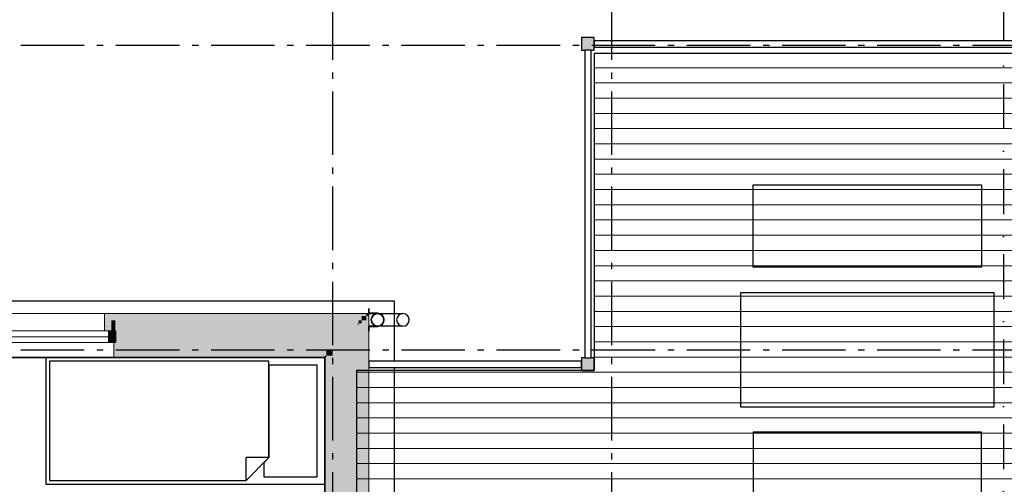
# Model space of a CAD drawing. Header units: millimetres. Extents: x 159314 to 204670, y 149478 to 189280.
# Tile 40 of 43: x 181694 to 189455, y 179734 to 183395. Entities that reach past the tile are written whole.
import ezdxf
from ezdxf.enums import TextEntityAlignment as Align

# ---------------------------------------------------------------- set-up
doc = ezdxf.new("R2010")
doc.units = ezdxf.units.MM
doc.header["$LTSCALE"] = 0.5
doc.header["$MEASUREMENT"] = 0
doc.set_wipeout_variables(frame=1)
for name, pattern in [('Akselinje', [1500, 1000, -200, 100, -200]), ('PLINE', [0]), ('Prikk & stiplet', [1340.555525, 705.555534, -352.777767, 0, -282.222223]), ('Wipeout_Contour', [2000, 0, -2000])]:
    doc.linetypes.add(name, pattern=pattern)
for name, color, linetype in [('23-- Yttervegger (Skravur)(Nye konstruksjoner)', 7, 'Continuous'), ('23-- Yttervegger(Nye konstruksjoner)', 7, 'Continuous'), ('231- Bærende yttervegger (Skravur)(Nye konstruksjoner)', 7, 'Continuous'), ('231- Bærende yttervegger(Nye konstruksjoner)', 7, 'Continuous'), ('244- Vinduer_ dører_ foldevegger(Nye konstruksjoner)', 7, 'Continuous'), ('25-- Dekker(Nye konstruksjoner)', 7, 'Continuous'), ('26-- Yttertak(Nye konstruksjoner)', 7, 'Continuous'), ('265- Gesimser_ takrenner og nedløp(Nye konstruksjoner)', 7, 'Continuous'), ('68-- Inventar (løst)(Nye konstruksjoner)', 7, 'Continuous'), ('822- Modullinjer(Nye konstruksjoner)', 7, 'Continuous'), ('852- Snittmarkør', 7, 'Continuous'), ('862- M___Nettoareal(Nye konstruksjoner)', 7, 'Continuous'), ('862- M___Nettoareal(Polylinje)(Nye konstruksjoner)', 7, 'Continuous'), ('862- M___Nettoareal(Tekst)(Nye konstruksjoner)', 7, 'Continuous')]:
    doc.layers.add(name, color=color, linetype=linetype)
for name, color, linetype, lineweight in [('234- Vinduer_ dører_ porter(Nye konstruksjoner)', 7, 'Continuous', 0), ('235- Utvendig kledning og overflate(Nye konstruksjoner)', 7, 'Continuous', 0), ('236- Innvendig kledning og overflate(Nye konstruksjoner)', 7, 'Continuous', 0), ('255- Gulvoverflate(Nye konstruksjoner)', 7, 'Continuous', 0)]:
    doc.layers.add(name, color=color, linetype=linetype, lineweight=lineweight)
doc.styles.add('GENERATED_STYLE_1', font='arial.ttf')
doc.styles.add('GENERATED_STYLE_4', font='arialbd.ttf')

# ---------------------------------------------------------------- blocks, each defined once
blk = doc.blocks.new('Leilighet 5_102_9_1', base_point=(175190.7, 178886))
at = {"layer": '862- M___Nettoareal(Polylinje)(Nye konstruksjoner)', "linetype": 'PLINE', "flags": 128}
blk.add_lwpolyline([(176598.9, 180733.7), (176598.9, 173218.7), (184098.9, 173218.7), (184098.9, 180733.7)], close=True, dxfattribs=at)
at = {"layer": '862- M___Nettoareal(Tekst)(Nye konstruksjoner)', "style": 'GENERATED_STYLE_1'}
for tag, height, p in [('DUMMY_861', 300, (176128.6, 179239.6)), ('ROOM_NAME', 300, (174252.9, 179171)), ('DUMMY_862', 150, (174252.9, 178768.2))]:
    blk.add_attdef(tag, text='', height=height, dxfattribs=at).set_placement(p, align=Align.TOP_LEFT)
blk = doc.blocks.new('Soverom 1_102_13_1', base_point=(181819.4, 178670.7))
at = {"layer": '862- M___Nettoareal(Polylinje)(Nye konstruksjoner)', "linetype": 'PLINE', "flags": 128}
blk.add_lwpolyline([(184098.9, 178223.7), (184098.9, 180733.7), (180348.9, 180733.7), (180348.9, 178223.7)], close=True, dxfattribs=at)
at = {"layer": '862- M___Nettoareal(Tekst)(Nye konstruksjoner)', "insert": (182017.9, 178908), "char_height": 150, "attachment_point": 1, "style": 'GENERATED_STYLE_1'}
blk.add_mtext('\\A1;{\\pql;\\pt0,24100;\\fArial|b0|i0|c0|p0;\\W1.000000;9,4\\fArial|b0|i0|c0|p0;\\W1.000000;\\A1{\\H.66x;\\S^  ;}\\fArial|b0|i0|c0|p0;\\W1.000000; m\\fArial|b0|i0|c0|p0;\\W1.000000;\\A1{\\H.66x;\\S2^  ;}}', dxfattribs=at)
at = {"layer": '862- M___Nettoareal(Tekst)(Nye konstruksjoner)', "style": 'GENERATED_STYLE_1'}
for tag, height, p in [('ROOM_NAME', 200, (182017.9, 179213)), ('DUMMY_861', 200, (183344.2, 179258.7)), ('DUMMY_862', 150, (182017.9, 178944.4))]:
    blk.add_attdef(tag, text='', height=height, dxfattribs=at).set_placement(p, align=Align.TOP_LEFT)
blk = doc.blocks.new('Vindu to-fags[12]_1')
at = {"layer": '23-- Yttervegger (Skravur)(Nye konstruksjoner)', "linetype": 'Continuous'}
for points in [[(180558.9, 180942.7), (180558.9, 180850.7), (180639.9, 180850.7), (180639.9, 180942.7)], [(181148.9, 180850.7), (181148.9, 180942.7), (181073.9, 180942.7), (181073.9, 180850.7)], [(181148.9, 180942.7), (181148.9, 180850.7), (181198.9, 180850.7), (181198.9, 180942.7)], [(182448.9, 180850.7), (182448.9, 180942.7), (182392.9, 180942.7), (182392.9, 180850.7)]]:
    blk.add_hatch(color=256, dxfattribs=at).paths.add_polyline_path(points)
at = {"layer": '234- Vinduer_ dører_ porter(Nye konstruksjoner)', "linetype": 'PLINE'}
for p, q in [((182361.9, 181079.7), (180645.9, 181079.7)), ((180558.9, 180942.7), (180639.9, 180942.7)), ((180639.9, 180942.7), (180639.9, 180850.7)), ((180639.9, 180942.7), (181073.9, 180942.7)), ((181073.9, 180850.7), (181073.9, 180942.7)), ((181073.9, 180942.7), (181148.9, 180942.7)), ((181148.9, 180942.7), (181198.9, 180942.7)), ((181198.9, 180942.7), (181198.9, 180850.7)), ((181198.9, 180942.7), (182392.9, 180942.7)), ((182392.9, 180850.7), (182392.9, 180942.7)), ((182392.9, 180942.7), (182448.9, 180942.7)), ((180639.9, 180850.7), (180558.9, 180850.7)), ((181073.9, 180896.7), (180639.9, 180896.7)), ((181073.9, 180850.7), (180639.9, 180850.7)), ((181148.9, 180850.7), (181073.9, 180850.7)), ((181198.9, 180850.7), (181148.9, 180850.7)), ((182392.9, 180896.7), (181198.9, 180896.7)), ((182392.9, 180850.7), (181198.9, 180850.7)), ((182448.9, 180850.7), (182392.9, 180850.7)), ((182435.9, 180733.7), (180571.9, 180733.7))]:
    blk.add_line(p, q, dxfattribs=at)
at = {"layer": '235- Utvendig kledning og overflate(Nye konstruksjoner)', "linetype": 'PLINE'}
for p, q in [((180558.9, 181079.7), (180645.9, 181079.7)), ((180645.9, 180942.7), (180645.9, 181079.7)), ((182448.9, 181079.7), (182361.9, 181079.7)), ((182361.9, 180942.7), (182361.9, 181079.7))]:
    blk.add_line(p, q, dxfattribs=at)
at = {"layer": '236- Innvendig kledning og overflate(Nye konstruksjoner)', "linetype": 'PLINE'}
for p, q in [((180571.9, 180850.7), (180571.9, 180733.7)), ((182435.9, 180850.7), (182435.9, 180733.7)), ((180558.9, 180733.7), (180571.9, 180733.7)), ((182448.9, 180733.7), (182435.9, 180733.7))]:
    blk.add_line(p, q, dxfattribs=at)
at = {"layer": '244- Vinduer_ dører_ foldevegger(Nye konstruksjoner)', "linetype": 'PLINE'}
for p, q in [((180558.9, 180942.7), (180558.9, 180850.7)), ((180558.9, 180942.7), (180558.9, 180850.7)), ((182448.9, 180942.7), (182448.9, 180850.7)), ((182448.9, 180942.7), (182448.9, 180850.7))]:
    blk.add_line(p, q, dxfattribs=at)
blk = doc.blocks.new('Seng 01[3]_1', base_point=(181898.9, 180733.7))
at = {"layer": '68-- Inventar (løst)(Nye konstruksjoner)', "linetype": 'PLINE'}
for p, q in [((181898.9, 180733.7), (181898.9, 179733.7)), ((184098.9, 180733.7), (181898.9, 180733.7)), ((184098.9, 179733.7), (184098.9, 180733.7)), ((183478.9, 179763.7), (183478.9, 179943.7)), ((183658.9, 179943.7), (183478.9, 179943.7)), ((181898.9, 179733.7), (184098.9, 179733.7))]:
    blk.add_line(p, q, dxfattribs=at)
at = {"layer": '68-- Inventar (løst)(Nye konstruksjoner)', "linetype": 'PLINE', "flags": 128}
for points in [[(181928.9, 180703.7), (181928.9, 179763.7), (183478.9, 179763.7), (183658.9, 179943.7), (183658.9, 180703.7)], [(183658.9, 179943.7), (183618.9, 179903.7), (183618.9, 179793.7), (184038.9, 179793.7), (184038.9, 180673.7), (183658.9, 180673.7)]]:
    blk.add_lwpolyline(points, close=True, dxfattribs=at)
blk = doc.blocks.new('Utendørs benk[8]_1', base_point=(189275.8, 179493.7))
at = {"layer": '68-- Inventar (løst)(Nye konstruksjoner)', "linetype": 'PLINE', "flags": 128}
blk.add_lwpolyline([(189275.8, 179493.7), (189275.8, 180143.7), (187475.8, 180143.7), (187475.8, 179493.7)], close=True, dxfattribs=at)
blk = doc.blocks.new('Bord rektangulært 02[9]_1', base_point=(189375.8, 180343.7))
at = {"layer": '68-- Inventar (løst)(Nye konstruksjoner)', "linetype": 'PLINE'}
for p, q in [((189375.8, 181243.7), (187375.8, 181243.7)), ((187375.8, 181243.7), (187375.8, 180343.7)), ((189375.8, 180343.7), (189375.8, 181243.7)), ((187375.8, 180343.7), (189375.8, 180343.7))]:
    blk.add_line(p, q, dxfattribs=at)
at = {"layer": '68-- Inventar (løst)(Nye konstruksjoner)', "linetype": 'PLINE', "flags": 128}
blk.add_lwpolyline([(189375.8, 180343.7), (189375.8, 181243.7), (187375.8, 181243.7), (187375.8, 180343.7)], close=True, dxfattribs=at)
blk = doc.blocks.new('Utendørs benk[10]_1', base_point=(189275.8, 182093.7))
at = {"layer": '68-- Inventar (løst)(Nye konstruksjoner)', "linetype": 'PLINE', "flags": 128}
blk.add_lwpolyline([(189275.8, 182093.7), (189275.8, 181443.7), (187475.8, 181443.7), (187475.8, 182093.7)], close=True, dxfattribs=at)
blk = doc.blocks.new('Nedløp kompleks[110]_1', base_point=(184494.9, 181029.7))
at = {"layer": '265- Gesimser_ takrenner og nedløp(Nye konstruksjoner)', "linetype": 'PLINE'}
for p, q in [((184514.9, 181079.7), (184714.9, 181079.7)), ((184714.9, 180979.7), (184514.9, 180979.7))]:
    blk.add_line(p, q, dxfattribs=at)
at = {"layer": '265- Gesimser_ takrenner og nedløp(Nye konstruksjoner)', "linetype": 'PLINE', "flags": 128}
for points in [[(184444.9, 181119.7), (184444.9, 181079.9), (184514.9, 181079.9, -1), (184514.9, 180979.5), (184444.9, 180979.5), (184444.9, 180939.7), (184446.9, 180939.7), (184446.9, 180977.7), (184514.9, 180977.7, 1), (184514.9, 181081.7), (184446.9, 181081.7), (184446.9, 181119.7)], [(184444.9, 181119.7), (184444.9, 181079.9), (184514.9, 181079.9, -1), (184514.9, 180979.5), (184444.9, 180979.5), (184444.9, 180939.7), (184446.9, 180939.7), (184446.9, 180977.7), (184514.9, 180977.7, 1), (184514.9, 181081.7), (184446.9, 181081.7), (184446.9, 181119.7)], [(184444.9, 181119.7), (184444.9, 181079.9), (184514.9, 181079.9, -1), (184514.9, 180979.5), (184444.9, 180979.5), (184444.9, 180939.7), (184446.9, 180939.7), (184446.9, 180977.7), (184514.9, 180977.7, 1), (184514.9, 181081.7), (184446.9, 181081.7), (184446.9, 181119.7)], [(184444.9, 181119.7), (184444.9, 181079.9), (184514.9, 181079.9, -1), (184514.9, 180979.5), (184444.9, 180979.5), (184444.9, 180939.7), (184446.9, 180939.7), (184446.9, 180977.7), (184514.9, 180977.7, 1), (184514.9, 181081.7), (184446.9, 181081.7), (184446.9, 181119.7)], [(184444.9, 181119.7), (184444.9, 181079.9), (184514.9, 181079.9, -1), (184514.9, 180979.5), (184444.9, 180979.5), (184444.9, 180939.7), (184446.9, 180939.7), (184446.9, 180977.7), (184514.9, 180977.7, 1), (184514.9, 181081.7), (184446.9, 181081.7), (184446.9, 181119.7)], [(184444.9, 181119.7), (184444.9, 181079.9), (184514.9, 181079.9, -1), (184514.9, 180979.5), (184444.9, 180979.5), (184444.9, 180939.7), (184446.9, 180939.7), (184446.9, 180977.7), (184514.9, 180977.7, 1), (184514.9, 181081.7), (184446.9, 181081.7), (184446.9, 181119.7)], [(184444.9, 181119.7), (184444.9, 181079.9), (184514.9, 181079.9, -1), (184514.9, 180979.5), (184444.9, 180979.5), (184444.9, 180939.7), (184446.9, 180939.7), (184446.9, 180977.7), (184514.9, 180977.7, 1), (184514.9, 181081.7), (184446.9, 181081.7), (184446.9, 181119.7)], [(184444.9, 181119.7), (184444.9, 181079.9), (184514.9, 181079.9, -1), (184514.9, 180979.5), (184444.9, 180979.5), (184444.9, 180939.7), (184446.9, 180939.7), (184446.9, 180977.7), (184514.9, 180977.7, 1), (184514.9, 181081.7), (184446.9, 181081.7), (184446.9, 181119.7)], [(184444.9, 181119.7), (184444.9, 181079.9), (184514.9, 181079.9, -1), (184514.9, 180979.5), (184444.9, 180979.5), (184444.9, 180939.7), (184446.9, 180939.7), (184446.9, 180977.7), (184514.9, 180977.7, 1), (184514.9, 181081.7), (184446.9, 181081.7), (184446.9, 181119.7)], [(184444.9, 181119.7), (184444.9, 181079.9), (184514.9, 181079.9, -1), (184514.9, 180979.5), (184444.9, 180979.5), (184444.9, 180939.7), (184446.9, 180939.7), (184446.9, 180977.7), (184514.9, 180977.7, 1), (184514.9, 181081.7), (184446.9, 181081.7), (184446.9, 181119.7)], [(184444.9, 181119.7), (184444.9, 181079.9), (184514.9, 181079.9, -1), (184514.9, 180979.5), (184444.9, 180979.5), (184444.9, 180939.7), (184446.9, 180939.7), (184446.9, 180977.7), (184514.9, 180977.7, 1), (184514.9, 181081.7), (184446.9, 181081.7), (184446.9, 181119.7)], [(184514.9, 180979.7, -1), (184514.9, 181079.7, -1)], [(184514.9, 181079.7, -1), (184514.9, 180979.7, -1)], [(184514.9, 181079.7, -1), (184514.9, 180979.7, -1)]]:
    blk.add_lwpolyline(points, format="xyb", close=True, dxfattribs=at)
at = {"layer": '265- Gesimser_ takrenner og nedløp(Nye konstruksjoner)', "linetype": 'PLINE'}
for centre, start, end in [((184514.9, 181029.7), 89.99987, 269.99987), ((184514.9, 181029.7), 269.99987, 89.99987), ((184714.9, 181029.7), 89.99987, 269.99987), ((184714.9, 181029.7), 89.99987, 269.99987), ((184714.9, 181029.7), 269.99987, 89.99987), ((184714.9, 181029.7), 269.99987, 89.99987)]:
    blk.add_arc(centre, 50, start, end, dxfattribs=at)
blk = doc.blocks.new('Standard grid marker[153]_1', base_point=(171752.9, 180793.7))
at = {"layer": '822- Modullinjer(Nye konstruksjoner)', "linetype": 'Akselinje'}
blk.add_line((171952.9, 180793.7), (202944.9, 180793.7), dxfattribs=at)
at = {"layer": '822- Modullinjer(Nye konstruksjoner)', "style": 'GENERATED_STYLE_4'}
for tag, p in [('AC_MarkerText_1_0', (171252.9, 180968.7)), ('AC_MarkerText_1_1', (203644.9, 180968.7))]:
    blk.add_attdef(tag, text='', height=350, dxfattribs=at).set_placement(p, align=Align.TOP_CENTER)
blk = doc.blocks.new('Standard grid marker[154]_1', base_point=(184158.9, 188279.7))
at = {"layer": '822- Modullinjer(Nye konstruksjoner)', "linetype": 'Akselinje'}
blk.add_line((184158.9, 188079.7), (184158.9, 150687.7), dxfattribs=at)
at = {"layer": '822- Modullinjer(Nye konstruksjoner)', "style": 'GENERATED_STYLE_4'}
for tag, p in [('AC_MarkerText_1_0', (184158.9, 188954.7)), ('AC_MarkerText_1_1', (184158.9, 150162.7))]:
    blk.add_attdef(tag, text='', height=350, rotation=360, dxfattribs=at).set_placement(p, align=Align.TOP_CENTER)
blk = doc.blocks.new('Standard grid marker[155]_1', base_point=(186358.9, 188279.7))
at = {"layer": '822- Modullinjer(Nye konstruksjoner)', "linetype": 'Akselinje'}
blk.add_line((186358.9, 188079.7), (186358.9, 150687.7), dxfattribs=at)
at = {"layer": '822- Modullinjer(Nye konstruksjoner)', "style": 'GENERATED_STYLE_4'}
for tag, p in [('AC_MarkerText_1_0', (186358.9, 188954.7)), ('AC_MarkerText_1_1', (186358.9, 150162.7))]:
    blk.add_attdef(tag, text='', height=350, rotation=360, dxfattribs=at).set_placement(p, align=Align.TOP_CENTER)
blk = doc.blocks.new('Standard grid marker[169]_1', base_point=(171752.9, 183193.7))
at = {"layer": '822- Modullinjer(Nye konstruksjoner)', "linetype": 'Akselinje'}
blk.add_line((171952.9, 183193.7), (202944.9, 183193.7), dxfattribs=at)
at = {"layer": '822- Modullinjer(Nye konstruksjoner)', "style": 'GENERATED_STYLE_4'}
for tag, p in [('AC_MarkerText_1_0', (171252.9, 183368.7)), ('AC_MarkerText_1_1', (203644.9, 183368.7))]:
    blk.add_attdef(tag, text='', height=350, dxfattribs=at).set_placement(p, align=Align.TOP_CENTER)

msp = doc.modelspace()

# ---------------------------------------------------------------- hatches: boundary and pattern name
at = {"layer": '23-- Yttervegger (Skravur)(Nye konstruksjoner)', "linetype": 'Continuous'}
for points in [[(182361.9, 181079.7), (182361.9, 180942.7), (182380.9, 180942.7), (182380.9, 181060.7), (182448.9, 181060.7), (182448.9, 181079.7)], [(184425.9, 181079.7), (182448.9, 181079.7), (182448.9, 181060.7), (184425.9, 181060.7)], [(184425.9, 181060.7), (184444.9, 181060.7), (184444.9, 181079.7)], [(184425.9, 181060.7), (184444.9, 181079.7), (184425.9, 181079.7)], [(182380.9, 181060.7), (182380.9, 180942.7), (182416.9, 180942.7), (182416.9, 181024.7), (182448.9, 181024.7), (182448.9, 181060.7)], [(182416.9, 181024.7), (182416.9, 180942.7), (182439.9, 180942.7), (182439.9, 181001.7), (182448.9, 181001.7), (182448.9, 181024.7)], [(182439.9, 181001.7), (182439.9, 180942.7), (182448.9, 180942.7), (182448.9, 180992.7), (182448.9, 181001.7)], [(182448.9, 181024.7), (184389.9, 181024.7), (184389.9, 181060.7), (182448.9, 181060.7)], [(182448.9, 181001.7), (184366.9, 181001.7), (184366.9, 181024.7), (182448.9, 181024.7)], [(182448.9, 180992.7), (184357.9, 180992.7), (184357.9, 181001.7), (182448.9, 181001.7)], [(184159.9, 180992.7), (182448.9, 180992.7), (182448.9, 180942.7), (182448.9, 180850.7), (182448.9, 180794.7), (184159.9, 180794.7)], [(184159.9, 180794.7), (184357.9, 180794.7), (184357.9, 180992.7)], [(184159.9, 180794.7), (184357.9, 180992.7), (184159.9, 180992.7)], [(184357.9, 180992.7), (184366.9, 180992.7), (184366.9, 181001.7)], [(184357.9, 180992.7), (184366.9, 181001.7), (184357.9, 181001.7)], [(184357.9, 180992.7), (184357.9, 177384), (184366.9, 177384), (184366.9, 180992.7)], [(184366.9, 181001.7), (184389.9, 181001.7), (184389.9, 181024.7)], [(184366.9, 181001.7), (184389.9, 181024.7), (184366.9, 181024.7)], [(184366.9, 181001.7), (184366.9, 177384), (184389.9, 177384), (184389.9, 181001.7)], [(184389.9, 181024.7), (184425.9, 181024.7), (184425.9, 181060.7)], [(184389.9, 181024.7), (184425.9, 181060.7), (184389.9, 181060.7)], [(184389.9, 181024.7), (184389.9, 177384), (184425.9, 177384), (184425.9, 181024.7)], [(184425.9, 177384), (184444.9, 177384), (184444.9, 181060.7), (184425.9, 181060.7)], [(182448.9, 180733.7), (182448.9, 180746.7), (182448.9, 180850.7), (182435.9, 180850.7), (182435.9, 180733.7)], [(182448.9, 180794.7), (182448.9, 180746.7), (184111.9, 180746.7), (184111.9, 180794.7)], [(184111.9, 180746.7), (184159.9, 180746.7), (184159.9, 180794.7)], [(184111.9, 180746.7), (184159.9, 180794.7), (184111.9, 180794.7)], [(184159.9, 180794.7), (184159.9, 177384), (184357.9, 177384), (184357.9, 180794.7)], [(182448.9, 180746.7), (182448.9, 180733.7), (184098.9, 180733.7), (184098.9, 180746.7)], [(184098.9, 180733.7), (184111.9, 180733.7), (184111.9, 180746.7)], [(184098.9, 180733.7), (184111.9, 180746.7), (184098.9, 180746.7)], [(184098.9, 180733.7), (184098.9, 177384), (184111.9, 177384), (184111.9, 180733.7)], [(184111.9, 177384), (184159.9, 177384), (184159.9, 180746.7), (184111.9, 180746.7)]]:
    msp.add_hatch(color=256, dxfattribs=at).paths.add_polyline_path(points)
at = {"layer": '231- Bærende yttervegger (Skravur)(Nye konstruksjoner)', "linetype": 'Continuous'}
for points in [[(186222.9, 183154.7), (186222.9, 183254.7), (186122.9, 183254.7), (186122.9, 183154.7)], [(186260.9, 183179.7), (186310.9, 183179.7), (186310.9, 183229.7), (186260.9, 183229.7)], [(186360.9, 183179.7), (186410.9, 183179.7), (186410.9, 183229.7), (186360.9, 183229.7)], [(186460.9, 183179.7), (186510.9, 183179.7), (186510.9, 183229.7), (186460.9, 183229.7)], [(186560.9, 183179.7), (186610.9, 183179.7), (186610.9, 183229.7), (186560.9, 183229.7)], [(186660.9, 183179.7), (186710.9, 183179.7), (186710.9, 183229.7), (186660.9, 183229.7)], [(186760.9, 183179.7), (186810.9, 183179.7), (186810.9, 183229.7), (186760.9, 183229.7)], [(186860.9, 183179.7), (186910.9, 183179.7), (186910.9, 183229.7), (186860.9, 183229.7)], [(186960.9, 183179.7), (187010.9, 183179.7), (187010.9, 183229.7), (186960.9, 183229.7)], [(187060.9, 183179.7), (187110.9, 183179.7), (187110.9, 183229.7), (187060.9, 183229.7)], [(187160.9, 183179.7), (187210.9, 183179.7), (187210.9, 183229.7), (187160.9, 183229.7)], [(187260.9, 183179.7), (187310.9, 183179.7), (187310.9, 183229.7), (187260.9, 183229.7)], [(187360.9, 183179.7), (187410.9, 183179.7), (187410.9, 183229.7), (187360.9, 183229.7)], [(187460.9, 183179.7), (187510.9, 183179.7), (187510.9, 183229.7), (187460.9, 183229.7)], [(187560.9, 183179.7), (187610.9, 183179.7), (187610.9, 183229.7), (187560.9, 183229.7)], [(187660.9, 183179.7), (187710.9, 183179.7), (187710.9, 183229.7), (187660.9, 183229.7)], [(187760.9, 183179.7), (187810.9, 183179.7), (187810.9, 183229.7), (187760.9, 183229.7)], [(187860.9, 183179.7), (187910.9, 183179.7), (187910.9, 183229.7), (187860.9, 183229.7)], [(187960.9, 183179.7), (188010.9, 183179.7), (188010.9, 183229.7), (187960.9, 183229.7)], [(188060.9, 183179.7), (188110.9, 183179.7), (188110.9, 183229.7), (188060.9, 183229.7)], [(188160.9, 183179.7), (188210.9, 183179.7), (188210.9, 183229.7), (188160.9, 183229.7)], [(188260.9, 183179.7), (188310.9, 183179.7), (188310.9, 183229.7), (188260.9, 183229.7)], [(188360.9, 183179.7), (188410.9, 183179.7), (188410.9, 183229.7), (188360.9, 183229.7)], [(188460.9, 183179.7), (188510.9, 183179.7), (188510.9, 183229.7), (188460.9, 183229.7)], [(188560.9, 183179.7), (188610.9, 183179.7), (188610.9, 183229.7), (188560.9, 183229.7)], [(188660.9, 183179.7), (188710.9, 183179.7), (188710.9, 183229.7), (188660.9, 183229.7)], [(188760.9, 183179.7), (188810.9, 183179.7), (188810.9, 183229.7), (188760.9, 183229.7)], [(188860.9, 183179.7), (188910.9, 183179.7), (188910.9, 183229.7), (188860.9, 183229.7)], [(188960.9, 183179.7), (189010.9, 183179.7), (189010.9, 183229.7), (188960.9, 183229.7)], [(189060.9, 183179.7), (189110.9, 183179.7), (189110.9, 183229.7), (189060.9, 183229.7)], [(189160.9, 183179.7), (189210.9, 183179.7), (189210.9, 183229.7), (189160.9, 183229.7)], [(189260.9, 183179.7), (189310.9, 183179.7), (189310.9, 183229.7), (189260.9, 183229.7)], [(189360.9, 183179.7), (189410.9, 183179.7), (189410.9, 183229.7), (189360.9, 183229.7)], [(186197.9, 183074.7), (186197.9, 183124.7), (186147.9, 183124.7), (186147.9, 183074.7)], [(186197.9, 182974.7), (186197.9, 183024.7), (186147.9, 183024.7), (186147.9, 182974.7)], [(186197.9, 182874.7), (186197.9, 182924.7), (186147.9, 182924.7), (186147.9, 182874.7)], [(186197.9, 182774.7), (186197.9, 182824.7), (186147.9, 182824.7), (186147.9, 182774.7)], [(186197.9, 182674.7), (186197.9, 182724.7), (186147.9, 182724.7), (186147.9, 182674.7)], [(186197.9, 182574.7), (186197.9, 182624.7), (186147.9, 182624.7), (186147.9, 182574.7)], [(186197.9, 182474.7), (186197.9, 182524.7), (186147.9, 182524.7), (186147.9, 182474.7)], [(186197.9, 182374.7), (186197.9, 182424.7), (186147.9, 182424.7), (186147.9, 182374.7)], [(186197.9, 182274.7), (186197.9, 182324.7), (186147.9, 182324.7), (186147.9, 182274.7)], [(186197.9, 182174.7), (186197.9, 182224.7), (186147.9, 182224.7), (186147.9, 182174.7)], [(186197.9, 182074.7), (186197.9, 182124.7), (186147.9, 182124.7), (186147.9, 182074.7)], [(186197.9, 181974.7), (186197.9, 182024.7), (186147.9, 182024.7), (186147.9, 181974.7)], [(186197.9, 181874.7), (186197.9, 181924.7), (186147.9, 181924.7), (186147.9, 181874.7)], [(186197.9, 181774.7), (186197.9, 181824.7), (186147.9, 181824.7), (186147.9, 181774.7)], [(186197.9, 181674.7), (186197.9, 181724.7), (186147.9, 181724.7), (186147.9, 181674.7)], [(186197.9, 181565.7), (186197.9, 181615.7), (186147.9, 181615.7), (186147.9, 181565.7)], [(186197.9, 181465.7), (186197.9, 181515.7), (186147.9, 181515.7), (186147.9, 181465.7)], [(186197.9, 181365.7), (186197.9, 181415.7), (186147.9, 181415.7), (186147.9, 181365.7)], [(186197.9, 181265.7), (186197.9, 181315.7), (186147.9, 181315.7), (186147.9, 181265.7)], [(186197.9, 181165.7), (186197.9, 181215.7), (186147.9, 181215.7), (186147.9, 181165.7)], [(186197.9, 181065.7), (186197.9, 181115.7), (186147.9, 181115.7), (186147.9, 181065.7)], [(186197.9, 180965.7), (186197.9, 181015.7), (186147.9, 181015.7), (186147.9, 180965.7)], [(186197.9, 180856.7), (186197.9, 180906.7), (186147.9, 180906.7), (186147.9, 180856.7)], [(186197.9, 180756.7), (186197.9, 180806.7), (186147.9, 180806.7), (186147.9, 180756.7)], [(184457.9, 180654.7), (184507.9, 180654.7), (184507.9, 180704.7), (184457.9, 180704.7)], [(184557.9, 180654.7), (184607.9, 180654.7), (184607.9, 180704.7), (184557.9, 180704.7)], [(184657.9, 180654.7), (184707.9, 180654.7), (184707.9, 180704.7), (184657.9, 180704.7)], [(184757.9, 180654.7), (184807.9, 180654.7), (184807.9, 180704.7), (184757.9, 180704.7)], [(184857.9, 180654.7), (184907.9, 180654.7), (184907.9, 180704.7), (184857.9, 180704.7)], [(184957.9, 180654.7), (185007.9, 180654.7), (185007.9, 180704.7), (184957.9, 180704.7)], [(185057.9, 180654.7), (185107.9, 180654.7), (185107.9, 180704.7), (185057.9, 180704.7)], [(185157.9, 180654.7), (185207.9, 180654.7), (185207.9, 180704.7), (185157.9, 180704.7)], [(185257.9, 180654.7), (185307.9, 180654.7), (185307.9, 180704.7), (185257.9, 180704.7)], [(185357.9, 180654.7), (185407.9, 180654.7), (185407.9, 180704.7), (185357.9, 180704.7)], [(185457.9, 180654.7), (185507.9, 180654.7), (185507.9, 180704.7), (185457.9, 180704.7)], [(185557.9, 180654.7), (185607.9, 180654.7), (185607.9, 180704.7), (185557.9, 180704.7)], [(185657.9, 180654.7), (185707.9, 180654.7), (185707.9, 180704.7), (185657.9, 180704.7)], [(185757.9, 180654.7), (185807.9, 180654.7), (185807.9, 180704.7), (185757.9, 180704.7)], [(185857.9, 180654.7), (185907.9, 180654.7), (185907.9, 180704.7), (185857.9, 180704.7)], [(185957.9, 180654.7), (186007.9, 180654.7), (186007.9, 180704.7), (185957.9, 180704.7)], [(186057.9, 180654.7), (186107.9, 180654.7), (186107.9, 180704.7), (186057.9, 180704.7)], [(186122.9, 180629.7), (186222.9, 180629.7), (186222.9, 180729.7), (186122.9, 180729.7)]]:
    msp.add_hatch(color=256, dxfattribs=at).paths.add_polyline_path(points)
at = {"layer": '255- Gulvoverflate(Nye konstruksjoner)', "linetype": 'Continuous'}
h = msp.add_hatch(dxfattribs=at)
h.set_pattern_fill('LINJER_120_MM_0001', color=256, style=0, pattern_type=2)
h.set_pattern_definition([(0, (188973.87, 180376.58), (0, 120), [])])
h.paths.add_polyline_path([(182885.5, 163179.7), (195827.9, 163179.7), (195827.9, 165203.7), (186264.9, 165203.7), (186264.9, 171018.7), (194294.9, 171018.7), (194294.9, 177287.7), (194294.9, 183129.7), (186222.9, 183129.7), (186222.9, 180629.7), (184348.9, 180629.7), (184348.9, 165107.7), (182885.5, 165107.7)])

# ---------------------------------------------------------------- linework, layer by layer
at = {"layer": '23-- Yttervegger(Nye konstruksjoner)', "linetype": 'PLINE'}
msp.add_line((182448.9, 180942.7), (182448.9, 180850.7), dxfattribs=at)
at = {"layer": '231- Bærende yttervegger(Nye konstruksjoner)', "linetype": 'PLINE', "flags": 128}
for points in [[(186222.9, 183254.7), (186122.9, 183254.7)], [(186122.9, 183254.7), (186122.9, 183154.7)], [(186222.9, 183154.7), (186222.9, 183254.7)], [(186310.9, 183229.7), (186260.9, 183229.7)], [(186260.9, 183229.7), (186260.9, 183179.7)], [(186260.9, 183179.7), (186310.9, 183179.7)], [(186310.9, 183179.7), (186310.9, 183229.7)], [(186410.9, 183229.7), (186360.9, 183229.7)], [(186360.9, 183229.7), (186360.9, 183179.7)], [(186360.9, 183179.7), (186410.9, 183179.7)], [(186410.9, 183179.7), (186410.9, 183229.7)], [(186510.9, 183229.7), (186460.9, 183229.7)], [(186460.9, 183229.7), (186460.9, 183179.7)], [(186460.9, 183179.7), (186510.9, 183179.7)], [(186510.9, 183179.7), (186510.9, 183229.7)], [(186610.9, 183229.7), (186560.9, 183229.7)], [(186560.9, 183229.7), (186560.9, 183179.7)], [(186560.9, 183179.7), (186610.9, 183179.7)], [(186610.9, 183179.7), (186610.9, 183229.7)], [(186710.9, 183229.7), (186660.9, 183229.7)], [(186660.9, 183229.7), (186660.9, 183179.7)], [(186660.9, 183179.7), (186710.9, 183179.7)], [(186710.9, 183179.7), (186710.9, 183229.7)], [(186810.9, 183229.7), (186760.9, 183229.7)], [(186760.9, 183229.7), (186760.9, 183179.7)], [(186760.9, 183179.7), (186810.9, 183179.7)], [(186810.9, 183179.7), (186810.9, 183229.7)], [(186910.9, 183229.7), (186860.9, 183229.7)], [(186860.9, 183229.7), (186860.9, 183179.7)], [(186860.9, 183179.7), (186910.9, 183179.7)], [(186910.9, 183179.7), (186910.9, 183229.7)], [(187010.9, 183229.7), (186960.9, 183229.7)], [(186960.9, 183229.7), (186960.9, 183179.7)], [(186960.9, 183179.7), (187010.9, 183179.7)], [(187010.9, 183179.7), (187010.9, 183229.7)], [(187110.9, 183229.7), (187060.9, 183229.7)], [(187060.9, 183229.7), (187060.9, 183179.7)], [(187060.9, 183179.7), (187110.9, 183179.7)], [(187110.9, 183179.7), (187110.9, 183229.7)], [(187210.9, 183229.7), (187160.9, 183229.7)], [(187160.9, 183229.7), (187160.9, 183179.7)], [(187160.9, 183179.7), (187210.9, 183179.7)], [(187210.9, 183179.7), (187210.9, 183229.7)], [(187310.9, 183229.7), (187260.9, 183229.7)], [(187260.9, 183229.7), (187260.9, 183179.7)], [(187260.9, 183179.7), (187310.9, 183179.7)], [(187310.9, 183179.7), (187310.9, 183229.7)], [(187410.9, 183229.7), (187360.9, 183229.7)], [(187360.9, 183229.7), (187360.9, 183179.7)], [(187360.9, 183179.7), (187410.9, 183179.7)], [(187410.9, 183179.7), (187410.9, 183229.7)], [(187510.9, 183229.7), (187460.9, 183229.7)], [(187460.9, 183229.7), (187460.9, 183179.7)], [(187460.9, 183179.7), (187510.9, 183179.7)], [(187510.9, 183179.7), (187510.9, 183229.7)], [(187610.9, 183229.7), (187560.9, 183229.7)], [(187560.9, 183229.7), (187560.9, 183179.7)], [(187560.9, 183179.7), (187610.9, 183179.7)], [(187610.9, 183179.7), (187610.9, 183229.7)], [(187710.9, 183229.7), (187660.9, 183229.7)], [(187660.9, 183229.7), (187660.9, 183179.7)], [(187660.9, 183179.7), (187710.9, 183179.7)], [(187710.9, 183179.7), (187710.9, 183229.7)], [(187810.9, 183229.7), (187760.9, 183229.7)], [(187760.9, 183229.7), (187760.9, 183179.7)], [(187760.9, 183179.7), (187810.9, 183179.7)], [(187810.9, 183179.7), (187810.9, 183229.7)], [(187910.9, 183229.7), (187860.9, 183229.7)], [(187860.9, 183229.7), (187860.9, 183179.7)], [(187860.9, 183179.7), (187910.9, 183179.7)], [(187910.9, 183179.7), (187910.9, 183229.7)], [(188010.9, 183229.7), (187960.9, 183229.7)], [(187960.9, 183229.7), (187960.9, 183179.7)], [(187960.9, 183179.7), (188010.9, 183179.7)], [(188010.9, 183179.7), (188010.9, 183229.7)], [(188110.9, 183229.7), (188060.9, 183229.7)], [(188060.9, 183229.7), (188060.9, 183179.7)], [(188060.9, 183179.7), (188110.9, 183179.7)], [(188110.9, 183179.7), (188110.9, 183229.7)], [(188210.9, 183229.7), (188160.9, 183229.7)], [(188160.9, 183229.7), (188160.9, 183179.7)], [(188160.9, 183179.7), (188210.9, 183179.7)], [(188210.9, 183179.7), (188210.9, 183229.7)], [(188310.9, 183229.7), (188260.9, 183229.7)], [(188260.9, 183229.7), (188260.9, 183179.7)], [(188260.9, 183179.7), (188310.9, 183179.7)], [(188310.9, 183179.7), (188310.9, 183229.7)], [(188410.9, 183229.7), (188360.9, 183229.7)], [(188360.9, 183229.7), (188360.9, 183179.7)], [(188360.9, 183179.7), (188410.9, 183179.7)], [(188410.9, 183179.7), (188410.9, 183229.7)], [(188510.9, 183229.7), (188460.9, 183229.7)], [(188460.9, 183229.7), (188460.9, 183179.7)], [(188460.9, 183179.7), (188510.9, 183179.7)], [(188510.9, 183179.7), (188510.9, 183229.7)], [(188610.9, 183229.7), (188560.9, 183229.7)], [(188560.9, 183229.7), (188560.9, 183179.7)], [(188560.9, 183179.7), (188610.9, 183179.7)], [(188610.9, 183179.7), (188610.9, 183229.7)], [(188710.9, 183229.7), (188660.9, 183229.7)], [(188660.9, 183229.7), (188660.9, 183179.7)], [(188660.9, 183179.7), (188710.9, 183179.7)], [(188710.9, 183179.7), (188710.9, 183229.7)], [(188810.9, 183229.7), (188760.9, 183229.7)], [(188760.9, 183229.7), (188760.9, 183179.7)], [(188760.9, 183179.7), (188810.9, 183179.7)], [(188810.9, 183179.7), (188810.9, 183229.7)], [(188910.9, 183229.7), (188860.9, 183229.7)], [(188860.9, 183229.7), (188860.9, 183179.7)], [(188860.9, 183179.7), (188910.9, 183179.7)], [(188910.9, 183179.7), (188910.9, 183229.7)], [(189010.9, 183229.7), (188960.9, 183229.7)], [(188960.9, 183229.7), (188960.9, 183179.7)], [(188960.9, 183179.7), (189010.9, 183179.7)], [(189010.9, 183179.7), (189010.9, 183229.7)], [(189110.9, 183229.7), (189060.9, 183229.7)], [(189060.9, 183229.7), (189060.9, 183179.7)], [(189060.9, 183179.7), (189110.9, 183179.7)], [(189110.9, 183179.7), (189110.9, 183229.7)], [(189210.9, 183229.7), (189160.9, 183229.7)], [(189160.9, 183229.7), (189160.9, 183179.7)], [(189160.9, 183179.7), (189210.9, 183179.7)], [(189210.9, 183179.7), (189210.9, 183229.7)], [(189310.9, 183229.7), (189260.9, 183229.7)], [(189260.9, 183229.7), (189260.9, 183179.7)], [(189260.9, 183179.7), (189310.9, 183179.7)], [(189310.9, 183179.7), (189310.9, 183229.7)], [(189410.9, 183229.7), (189360.9, 183229.7)], [(189360.9, 183229.7), (189360.9, 183179.7)], [(189360.9, 183179.7), (189410.9, 183179.7)], [(189410.9, 183179.7), (189410.9, 183229.7)], [(186122.9, 183154.7), (186222.9, 183154.7)], [(186197.9, 183124.7), (186147.9, 183124.7)], [(186147.9, 183124.7), (186147.9, 183074.7)], [(186197.9, 183074.7), (186197.9, 183124.7)], [(186147.9, 183074.7), (186197.9, 183074.7)], [(186197.9, 183024.7), (186147.9, 183024.7)], [(186147.9, 183024.7), (186147.9, 182974.7)], [(186197.9, 182974.7), (186197.9, 183024.7)], [(186147.9, 182974.7), (186197.9, 182974.7)], [(186197.9, 182924.7), (186147.9, 182924.7)], [(186147.9, 182924.7), (186147.9, 182874.7)], [(186147.9, 182874.7), (186197.9, 182874.7)], [(186197.9, 182874.7), (186197.9, 182924.7)], [(186197.9, 182824.7), (186147.9, 182824.7)], [(186147.9, 182824.7), (186147.9, 182774.7)], [(186147.9, 182774.7), (186197.9, 182774.7)], [(186197.9, 182774.7), (186197.9, 182824.7)], [(186197.9, 182724.7), (186147.9, 182724.7)], [(186147.9, 182724.7), (186147.9, 182674.7)], [(186197.9, 182674.7), (186197.9, 182724.7)], [(186147.9, 182674.7), (186197.9, 182674.7)], [(186197.9, 182624.7), (186147.9, 182624.7)], [(186147.9, 182624.7), (186147.9, 182574.7)], [(186197.9, 182574.7), (186197.9, 182624.7)], [(186147.9, 182574.7), (186197.9, 182574.7)], [(186197.9, 182524.7), (186147.9, 182524.7)], [(186147.9, 182524.7), (186147.9, 182474.7)], [(186147.9, 182474.7), (186197.9, 182474.7)], [(186197.9, 182474.7), (186197.9, 182524.7)], [(186197.9, 182424.7), (186147.9, 182424.7)], [(186147.9, 182424.7), (186147.9, 182374.7)], [(186197.9, 182374.7), (186197.9, 182424.7)], [(186147.9, 182374.7), (186197.9, 182374.7)], [(186197.9, 182324.7), (186147.9, 182324.7)], [(186147.9, 182324.7), (186147.9, 182274.7)], [(186197.9, 182274.7), (186197.9, 182324.7)], [(186147.9, 182274.7), (186197.9, 182274.7)], [(186197.9, 182224.7), (186147.9, 182224.7)], [(186147.9, 182224.7), (186147.9, 182174.7)], [(186147.9, 182174.7), (186197.9, 182174.7)], [(186197.9, 182174.7), (186197.9, 182224.7)], [(186197.9, 182124.7), (186147.9, 182124.7)], [(186147.9, 182124.7), (186147.9, 182074.7)], [(186147.9, 182074.7), (186197.9, 182074.7)], [(186197.9, 182074.7), (186197.9, 182124.7)], [(186197.9, 182024.7), (186147.9, 182024.7)], [(186147.9, 182024.7), (186147.9, 181974.7)], [(186197.9, 181974.7), (186197.9, 182024.7)], [(186147.9, 181974.7), (186197.9, 181974.7)], [(186197.9, 181924.7), (186147.9, 181924.7)], [(186147.9, 181924.7), (186147.9, 181874.7)], [(186197.9, 181874.7), (186197.9, 181924.7)], [(186147.9, 181874.7), (186197.9, 181874.7)], [(186197.9, 181824.7), (186147.9, 181824.7)], [(186147.9, 181824.7), (186147.9, 181774.7)], [(186147.9, 181774.7), (186197.9, 181774.7)], [(186197.9, 181774.7), (186197.9, 181824.7)], [(186197.9, 181724.7), (186147.9, 181724.7)], [(186147.9, 181724.7), (186147.9, 181674.7)], [(186197.9, 181674.7), (186197.9, 181724.7)], [(186147.9, 181674.7), (186197.9, 181674.7)], [(186197.9, 181615.7), (186147.9, 181615.7)], [(186147.9, 181615.7), (186147.9, 181565.7)], [(186197.9, 181565.7), (186197.9, 181615.7)], [(186147.9, 181565.7), (186197.9, 181565.7)], [(186197.9, 181515.7), (186147.9, 181515.7)], [(186147.9, 181515.7), (186147.9, 181465.7)], [(186147.9, 181465.7), (186197.9, 181465.7)], [(186197.9, 181465.7), (186197.9, 181515.7)], [(186197.9, 181415.7), (186147.9, 181415.7)], [(186147.9, 181415.7), (186147.9, 181365.7)], [(186197.9, 181365.7), (186197.9, 181415.7)], [(186147.9, 181365.7), (186197.9, 181365.7)], [(186197.9, 181315.7), (186147.9, 181315.7)], [(186147.9, 181315.7), (186147.9, 181265.7)], [(186197.9, 181265.7), (186197.9, 181315.7)], [(186147.9, 181265.7), (186197.9, 181265.7)], [(186197.9, 181215.7), (186147.9, 181215.7)], [(186147.9, 181215.7), (186147.9, 181165.7)], [(186147.9, 181165.7), (186197.9, 181165.7)], [(186197.9, 181165.7), (186197.9, 181215.7)], [(186197.9, 181115.7), (186147.9, 181115.7)], [(186147.9, 181115.7), (186147.9, 181065.7)], [(186147.9, 181065.7), (186197.9, 181065.7)], [(186197.9, 181065.7), (186197.9, 181115.7)], [(186197.9, 181015.7), (186147.9, 181015.7)], [(186147.9, 181015.7), (186147.9, 180965.7)], [(186197.9, 180965.7), (186197.9, 181015.7)], [(186147.9, 180965.7), (186197.9, 180965.7)], [(186197.9, 180906.7), (186147.9, 180906.7)], [(186147.9, 180906.7), (186147.9, 180856.7)], [(186147.9, 180856.7), (186197.9, 180856.7)], [(186197.9, 180856.7), (186197.9, 180906.7)], [(186197.9, 180806.7), (186147.9, 180806.7)], [(186147.9, 180806.7), (186147.9, 180756.7)], [(186147.9, 180756.7), (186197.9, 180756.7)], [(186197.9, 180756.7), (186197.9, 180806.7)], [(184507.9, 180704.7), (184457.9, 180704.7)], [(184457.9, 180704.7), (184457.9, 180654.7)], [(184507.9, 180654.7), (184507.9, 180704.7)], [(184607.9, 180704.7), (184557.9, 180704.7)], [(184557.9, 180704.7), (184557.9, 180654.7)], [(184607.9, 180654.7), (184607.9, 180704.7)], [(184707.9, 180704.7), (184657.9, 180704.7)], [(184657.9, 180704.7), (184657.9, 180654.7)], [(184707.9, 180654.7), (184707.9, 180704.7)], [(184807.9, 180704.7), (184757.9, 180704.7)], [(184757.9, 180704.7), (184757.9, 180654.7)], [(184807.9, 180654.7), (184807.9, 180704.7)], [(184907.9, 180704.7), (184857.9, 180704.7)], [(184857.9, 180704.7), (184857.9, 180654.7)], [(184907.9, 180654.7), (184907.9, 180704.7)], [(185007.9, 180704.7), (184957.9, 180704.7)], [(184957.9, 180704.7), (184957.9, 180654.7)], [(185007.9, 180654.7), (185007.9, 180704.7)], [(185107.9, 180704.7), (185057.9, 180704.7)], [(185057.9, 180704.7), (185057.9, 180654.7)], [(185107.9, 180654.7), (185107.9, 180704.7)], [(185207.9, 180704.7), (185157.9, 180704.7)], [(185157.9, 180704.7), (185157.9, 180654.7)], [(185207.9, 180654.7), (185207.9, 180704.7)], [(185307.9, 180704.7), (185257.9, 180704.7)], [(185257.9, 180704.7), (185257.9, 180654.7)], [(185307.9, 180654.7), (185307.9, 180704.7)], [(185407.9, 180704.7), (185357.9, 180704.7)], [(185357.9, 180704.7), (185357.9, 180654.7)], [(185407.9, 180654.7), (185407.9, 180704.7)], [(185507.9, 180704.7), (185457.9, 180704.7)], [(185457.9, 180704.7), (185457.9, 180654.7)], [(185507.9, 180654.7), (185507.9, 180704.7)], [(185607.9, 180704.7), (185557.9, 180704.7)], [(185557.9, 180704.7), (185557.9, 180654.7)], [(185607.9, 180654.7), (185607.9, 180704.7)], [(185707.9, 180704.7), (185657.9, 180704.7)], [(185657.9, 180704.7), (185657.9, 180654.7)], [(185707.9, 180654.7), (185707.9, 180704.7)], [(185807.9, 180704.7), (185757.9, 180704.7)], [(185757.9, 180704.7), (185757.9, 180654.7)], [(185807.9, 180654.7), (185807.9, 180704.7)], [(185907.9, 180704.7), (185857.9, 180704.7)], [(185857.9, 180704.7), (185857.9, 180654.7)], [(185907.9, 180654.7), (185907.9, 180704.7)], [(186007.9, 180704.7), (185957.9, 180704.7)], [(185957.9, 180704.7), (185957.9, 180654.7)], [(186007.9, 180654.7), (186007.9, 180704.7)], [(186107.9, 180704.7), (186057.9, 180704.7)], [(186057.9, 180704.7), (186057.9, 180654.7)], [(186107.9, 180654.7), (186107.9, 180704.7)], [(186222.9, 180729.7), (186122.9, 180729.7)], [(186122.9, 180729.7), (186122.9, 180629.7)], [(186222.9, 180629.7), (186222.9, 180729.7)], [(184457.9, 180654.7), (184507.9, 180654.7)], [(184557.9, 180654.7), (184607.9, 180654.7)], [(184657.9, 180654.7), (184707.9, 180654.7)], [(184757.9, 180654.7), (184807.9, 180654.7)], [(184857.9, 180654.7), (184907.9, 180654.7)], [(184957.9, 180654.7), (185007.9, 180654.7)], [(185057.9, 180654.7), (185107.9, 180654.7)], [(185157.9, 180654.7), (185207.9, 180654.7)], [(185257.9, 180654.7), (185307.9, 180654.7)], [(185357.9, 180654.7), (185407.9, 180654.7)], [(185457.9, 180654.7), (185507.9, 180654.7)], [(185557.9, 180654.7), (185607.9, 180654.7)], [(185657.9, 180654.7), (185707.9, 180654.7)], [(185757.9, 180654.7), (185807.9, 180654.7)], [(185857.9, 180654.7), (185907.9, 180654.7)], [(185957.9, 180654.7), (186007.9, 180654.7)], [(186057.9, 180654.7), (186107.9, 180654.7)], [(186122.9, 180629.7), (186222.9, 180629.7)]]:
    msp.add_lwpolyline(points, dxfattribs=at)
at = {"layer": '235- Utvendig kledning og overflate(Nye konstruksjoner)', "linetype": 'PLINE'}
for p in [(182361.9, 180942.7), (182448.9, 181079.7)]:
    msp.add_line(p, (182361.9, 181079.7), dxfattribs=at)
at = {"layer": '235- Utvendig kledning og overflate(Nye konstruksjoner)', "linetype": 'PLINE', "flags": 128}
for points in [[(184444.9, 181079.7), (182448.9, 181079.7)], [(184444.9, 181079.7), (184444.9, 181060.7)], [(184444.9, 177384), (184444.9, 181060.7)]]:
    msp.add_lwpolyline(points, dxfattribs=at)
at = {"layer": '236- Innvendig kledning og overflate(Nye konstruksjoner)', "linetype": 'PLINE'}
for p in [(182435.9, 180850.7), (182448.9, 180733.7)]:
    msp.add_line(p, (182435.9, 180733.7), dxfattribs=at)
at = {"layer": '236- Innvendig kledning og overflate(Nye konstruksjoner)', "linetype": 'PLINE', "flags": 128}
for points in [[(182448.9, 180733.7), (184098.9, 180733.7)], [(184098.9, 180733.7), (184098.9, 177384)]]:
    msp.add_lwpolyline(points, dxfattribs=at)
at = {"layer": '25-- Dekker(Nye konstruksjoner)', "linetype": 'PLINE', "flags": 128}
msp.add_lwpolyline([(182885.5, 163179.7), (195827.9, 163179.7), (195827.9, 165203.7), (186264.9, 165203.7), (186264.9, 171018.7), (194294.9, 171018.7), (194294.9, 177287.7), (194294.9, 183129.7), (186222.9, 183129.7), (186222.9, 180629.7), (184348.9, 180629.7), (184348.9, 165107.7), (182885.5, 165107.7)], close=True, dxfattribs=at)
at = {"layer": '26-- Yttertak(Nye konstruksjoner)', "linetype": 'PLINE', "flags": 128}
for points in [[(181148.9, 181179.7), (184644.9, 181179.7)], [(184644.9, 181179.7), (184644.8, 165007.7)], [(181148.9, 180733.7), (184098.9, 180733.7)], [(184098.9, 180733.7), (184098.8, 165453.7)]]:
    msp.add_lwpolyline(points, dxfattribs=at)
at = {"layer": '852- Snittmarkør', "linetype": 'Prikk & stiplet'}
msp.add_line((189448.9, 187579.6), (189448.9, 151137.7), dxfattribs=at)

# ---------------------------------------------------------------- block references
at = {"layer": '244- Vinduer_ dører_ foldevegger(Nye konstruksjoner)', "linetype": 'PLINE'}
msp.add_blockref('Vindu to-fags[12]_1', (0, 0), dxfattribs=at)
at = {"layer": '265- Gesimser_ takrenner og nedløp(Nye konstruksjoner)', "linetype": 'PLINE'}
msp.add_blockref('Nedløp kompleks[110]_1', (184494.9, 181029.7), dxfattribs=at)
at = {"layer": '68-- Inventar (løst)(Nye konstruksjoner)', "linetype": 'PLINE'}
for name, p in [('Utendørs benk[10]_1', (189275.8, 182093.7)), ('Bord rektangulært 02[9]_1', (189375.8, 180343.7)), ('Seng 01[3]_1', (181898.9, 180733.7)), ('Utendørs benk[8]_1', (189275.8, 179493.7))]:
    msp.add_blockref(name, p, dxfattribs=at)
at = {"layer": '862- M___Nettoareal(Nye konstruksjoner)', "linetype": 'Continuous'}
msp.add_blockref('Leilighet 5_102_9_1', (175190.7, 178886), dxfattribs=at)
ref = msp.add_blockref('Soverom 1_102_13_1', (181819.4, 178670.7), dxfattribs=at)
ref.add_attrib('ROOM_NAME', 'Soverom 1', dxfattribs={"layer": '862- M___Nettoareal(Tekst)(Nye konstruksjoner)', "color": 7, "height": 200, "style": 'GENERATED_STYLE_1'}).set_placement((182017.9, 179213), align=Align.TOP_LEFT)

# ---------------------------------------------------------------- next in the draw order: wipeouts: each hides what was drawn before it
at = {"linetype": 'Wipeout_Contour', "ltscale": 1041261.091444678}
msp.add_wipeout([(186147.9, 183154.7), (186147.9, 180729.7), (186197.9, 180729.7), (186197.9, 183154.7)], dxfattribs=at).dxf.layer = '231- Bærende yttervegger (Skravur)(Nye konstruksjoner)'

# ---------------------------------------------------------------- next in the draw order: linework, layer by layer
at = {"layer": '231- Bærende yttervegger(Nye konstruksjoner)', "linetype": 'PLINE', "flags": 128}
for points in [[(186147.9, 183154.7), (186147.9, 180729.7)], [(186197.9, 183154.7), (186147.9, 183154.7)], [(186197.9, 180729.7), (186197.9, 183154.7)], [(186147.9, 180729.7), (186197.9, 180729.7)]]:
    msp.add_lwpolyline(points, dxfattribs=at)

# ---------------------------------------------------------------- next in the draw order: wipeouts: each hides what was drawn before it
at = {"linetype": 'Wipeout_Contour', "ltscale": 1052445.938850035}
msp.add_wipeout([(191455.9, 183229.7), (186223.3, 183229.7), (186223.3, 183179.7), (191455.9, 183179.7)], dxfattribs=at).dxf.layer = '231- Bærende yttervegger (Skravur)(Nye konstruksjoner)'
at = {"linetype": 'Wipeout_Contour', "ltscale": 1035185.76161074}
msp.add_wipeout([(186122.9, 180704.7), (184444.9, 180704.7), (184444.9, 180654.7), (186122.9, 180654.7)], dxfattribs=at).dxf.layer = '231- Bærende yttervegger (Skravur)(Nye konstruksjoner)'

# ---------------------------------------------------------------- next in the draw order: linework, layer by layer
at = {"layer": '231- Bærende yttervegger(Nye konstruksjoner)', "linetype": 'PLINE', "flags": 128}
for points in [[(191455.9, 183229.7), (186223.3, 183229.7)], [(186223.3, 183229.7), (186223.3, 183179.7)], [(186223.3, 183179.7), (191455.9, 183179.7)], [(186122.9, 180704.7), (184444.9, 180704.7)], [(184444.9, 180704.7), (184444.9, 180654.7)], [(186122.9, 180654.7), (186122.9, 180704.7)], [(184444.9, 180654.7), (186122.9, 180654.7)]]:
    msp.add_lwpolyline(points, dxfattribs=at)

# ---------------------------------------------------------------- next in the draw order: block references
at = {"layer": '822- Modullinjer(Nye konstruksjoner)', "linetype": 'PLINE'}
for name, p in [('Standard grid marker[154]_1', (184158.9, 188279.7)), ('Standard grid marker[155]_1', (186358.9, 188279.7)), ('Standard grid marker[169]_1', (171752.9, 183193.7)), ('Standard grid marker[153]_1', (171752.9, 180793.7))]:
    msp.add_blockref(name, p, dxfattribs=at)

doc.saveas('drawing.dxf')
